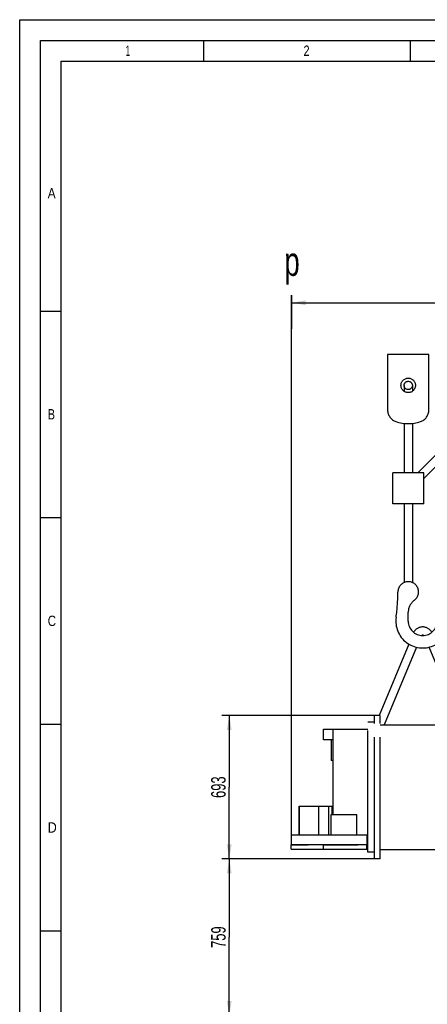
# Model space of a CAD drawing. Header units: millimetres. Extents: x 0 to 1189, y 0 to 841.
# Tile 29 of 111: x 0 to 99, y 603 to 841. Entities that reach past the tile are written whole.
import ezdxf
from ezdxf.enums import TextEntityAlignment as Align

# ---------------------------------------------------------------- set-up
doc = ezdxf.new("R2010")
doc.units = ezdxf.units.MM
doc.header["$LTSCALE"] = 65.395
doc.linetypes.add('PHANTOM', pattern=[0.8, 0.45, -0.05, 0.1, -0.05, 0.1, -0.05])
doc.layers.get('0').update_dxf_attribs({"linetype": 'CONTINUOUS'})
doc.layers.add('AE_KRANHAKEN_PBL220', color=7, linetype='CONTINUOUS')
doc.layers.add('right_2_VBL211', color=7, linetype='CONTINUOUS')
doc.styles.get("Standard").update_dxf_attribs({"font": 'txt', "width": 0.6})
doc.styles.add('TEXTSTYLE_2', font='txt')
doc.dimstyles.new('DIMSTYLE_3', dxfattribs={"dimtxt": 3.5, "dimasz": 3.5, "dimexe": 1.8, "dimexo": 0, "dimgap": 0.875, "dimtad": 1, "dimlfac": 20, "dimdsep": 46, "dimtxsty": 'STANDARD', "dimblk": '_FILLED', "dimblk1": '_FILLED', "dimblk2": '_FILLED', "dimcen": 0.09, "dimadec": 0, "dimazin": 0, "dimtp": 0.8, "dimtm": 0.8, "dimtfac": 1, "dimtofl": 0, "dimtmove": 0, "dimatfit": 3, "dimldrblk": '_FILLED', "dimfxl": 1, "dimtolj": 1, "dimarcsym": 0})
doc.dimstyles.new('DIMSTYLE_4', dxfattribs={"dimtxt": 3.5, "dimasz": 3.5, "dimexe": 1.8, "dimexo": 0, "dimgap": 0.875, "dimtad": 1, "dimlfac": 20, "dimdsep": 46, "dimtxsty": 'STANDARD', "dimblk": '_FILLED', "dimblk1": '_FILLED', "dimblk2": '_FILLED', "dimcen": 0.09, "dimadec": 0, "dimazin": 0, "dimtp": 1.2, "dimtm": 1.2, "dimtfac": 1, "dimtofl": 0, "dimtmove": 0, "dimatfit": 3, "dimldrblk": '_FILLED', "dimfxl": 1, "dimtolj": 1, "dimarcsym": 0})

# ---------------------------------------------------------------- blocks, each defined once
blk = doc.blocks.new('_FILLED')
at = {"color": 0, "linetype": 'BYBLOCK'}
blk.add_solid([(0, 0), (-1, 0.167), (-1, -0.167)], dxfattribs=at)
blk = doc.blocks.new('*D3')
at = {"color": 2, "linetype": 'CONTINUOUS'}
for p, q in [((85.76, 637.95), (48.85, 637.95)), ((50.65, 637.95), (50.65, 618.98)), ((50.65, 600), (50.65, 618.98)), ((164.06, 600), (48.85, 600))]:
    blk.add_line(p, q, dxfattribs=at)
at = {"color": 2, "linetype": 'CONTINUOUS', "xscale": 3.5, "yscale": 3.5, "zscale": 3.5}
for p, rotation in [((50.65, 637.95), 90), ((50.65, 600), 270)]:
    blk.add_blockref('_FILLED', p, dxfattribs=dict(at, rotation=rotation))
at = {"color": 2, "linetype": 'CONTINUOUS', "width": 0.666667}
blk.add_text('759', height=3.5, rotation=90, dxfattribs=at).set_placement((49.78, 618.98), align=Align.CENTER)
blk = doc.blocks.new('*D4')
at = {"color": 2, "linetype": 'CONTINUOUS'}
for p, q in [((85.76, 672.6), (48.85, 672.6)), ((50.65, 672.6), (50.65, 655.27)), ((50.65, 637.95), (50.65, 655.27)), ((85.76, 637.95), (48.85, 637.95))]:
    blk.add_line(p, q, dxfattribs=at)
at = {"color": 2, "linetype": 'CONTINUOUS', "xscale": 3.5, "yscale": 3.5, "zscale": 3.5}
for p, rotation in [((50.65, 672.6), 90), ((50.65, 637.95), 270)]:
    blk.add_blockref('_FILLED', p, dxfattribs=dict(at, rotation=rotation))
at = {"color": 2, "linetype": 'CONTINUOUS', "width": 0.666667}
blk.add_text('693', height=3.5, rotation=90, dxfattribs=at).set_placement((49.78, 655.27), align=Align.CENTER)
blk = doc.blocks.new('*D5')
at = {"color": 2, "linetype": 'CONTINUOUS'}
for p, q in [((65.66, 643.65), (65.66, 774.3)), ((65.66, 772.5), (114.86, 772.5)), ((164.06, 772.5), (114.86, 772.5)), ((164.06, 676.75), (164.06, 774.3))]:
    blk.add_line(p, q, dxfattribs=at)
at = {"color": 2, "linetype": 'CONTINUOUS', "xscale": 3.5, "yscale": 3.5, "zscale": 3.5, "rotation": 180}
blk.add_blockref('_FILLED', (65.66, 772.5), dxfattribs=at)
at = {"color": 2, "linetype": 'CONTINUOUS', "xscale": 3.5, "yscale": 3.5, "zscale": 3.5}
blk.add_blockref('_FILLED', (164.06, 772.5), dxfattribs=at)
at = {"color": 2, "linetype": 'CONTINUOUS', "width": 0.636905}
blk.add_text('1968', height=3.5, dxfattribs=at).set_placement((114.86, 773.38), align=Align.CENTER)
blk = doc.blocks.new('AE_KRANHAKEN_PBL220', base_point=(99.58, 715.17))
at = {"layer": 'AE_KRANHAKEN_PBL220', "color": 8, "linetype": 'PHANTOM'}
for p, q in [((88.92, 760), (88.92, 746.58)), ((98.92, 760), (88.92, 760)), ((98.92, 746.58), (98.92, 760)), ((92.92, 752.5), (92.92, 751.07)), ((94.92, 752.5), (94.92, 751.07)), ((96.25, 731.36), (110.89, 746)), ((110.89, 746), (112.3, 744.58)), ((97.67, 729.95), (112.3, 744.58)), ((92.92, 743.32), (92.92, 731.36)), ((94.92, 743.32), (94.92, 731.36)), ((90.17, 723.86), (90.17, 731.36)), ((97.67, 731.36), (90.17, 731.36)), ((97.67, 723.86), (97.67, 731.36)), ((97.67, 723.86), (90.17, 723.86)), ((92.92, 723.86), (92.92, 704.79)), ((94.92, 723.86), (94.92, 704.79)), ((93.92, 695.46), (93.92, 697.63)), ((103.88, 694.78), (103.92, 695.46)), ((94.04, 689.91), (86.87, 672.6)), ((95.88, 689.15), (88.1, 670.35)), ((106.74, 670.35), (98.95, 689.15)), ((108.9, 670.35), (100.8, 689.91))]:
    blk.add_line(p, q, dxfattribs=at)
for radius in [1.75, 1]:
    blk.add_circle((93.92, 752.5), radius, dxfattribs=at)
for centre, radius, start, end in [((91.92, 746.58), 3, 180, 251.3371), ((95.92, 746.58), 3, 288.6629, 360), ((93.92, 752.5), 9.25, 251.3371, 288.6629), ((93.92, 702.5), 2.5, 305.6853, 180), ((48.15, 702.5), 43.27, 351.8716, 360), ((97.42, 697.63), 3.5, 125.6853, 180), ((97.42, 695.46), 6.5, 171.8716, 353.9313), ((102.42, 695.46), 1.5, 0, 180), ((97.42, 695.46), 3.5, 180, 360), ((97.42, 691.54), 2.5, 28.6585, 151.3415), ((97.42, 691.54), 0.5, 60.1645, 119.8355)]:
    blk.add_arc(centre, radius, start, end, dxfattribs=at)
blk = doc.blocks.new('32007_728000_01_SIMPLE1_T2_X_PBL223', base_point=(75.71, 655.27))
at = {"layer": '32007_728000_01_SIMPLE1_T2_X_PBL223', "color": 8, "linetype": 'PHANTOM'}
for p, q in [((84.16, 639.55), (84.16, 671)), ((85.76, 671), (84.16, 671)), ((73.41, 666.75), (73.41, 669.3)), ((73.41, 669.3), (83.96, 669.3)), ((75.66, 669.25), (75.66, 648.65)), ((84.16, 669.25), (75.66, 669.25)), ((83.71, 669.3), (83.71, 669.25)), ((83.96, 669.3), (83.96, 669.25)), ((75.66, 666.75), (73.41, 666.75)), ((75.31, 666.75), (75.31, 661.75)), ((75.66, 661.75), (75.31, 661.75)), ((67.56, 643.65), (67.56, 650.65)), ((67.56, 650.65), (75.66, 650.65)), ((67.61, 643.65), (67.61, 650.65)), ((72.28, 643.65), (72.28, 650.65)), ((74.72, 643.65), (74.72, 650.65)), ((75.56, 648.65), (75.56, 650.65)), ((75.31, 643.65), (75.31, 648.65)), ((75.31, 648.65), (81.5, 648.65)), ((81.5, 643.65), (81.5, 648.65)), ((65.66, 643.65), (65.66, 641.3)), ((84.16, 643.65), (65.66, 643.65)), ((83.96, 641.3), (83.96, 643.65)), ((83.96, 641.3), (65.66, 641.3)), ((85.76, 639.55), (84.16, 639.55))]:
    blk.add_line(p, q, dxfattribs=at)
blk = doc.blocks.new('32007_728000_01_SIMPLE1_T3_X_PBL224', base_point=(69.53, 640.8))
at = {"layer": '32007_728000_01_SIMPLE1_T3_X_PBL224', "color": 8, "linetype": 'PHANTOM'}
for p, q in [((65.66, 640.3), (65.66, 641.3)), ((65.66, 641.3), (69.75, 641.3)), ((65.66, 640.3), (73.41, 640.3))]:
    blk.add_line(p, q, dxfattribs=at)
blk = doc.blocks.new('32007_728000_01_SIMPLE1_T3_X_PBL232', base_point=(78.66, 640.8))
at = {"layer": '32007_728000_01_SIMPLE1_T3_X_PBL232', "color": 8, "linetype": 'PHANTOM'}
for p, q in [((73.41, 640.3), (73.41, 641.3)), ((73.63, 641.3), (81.74, 641.3)), ((83.91, 640.3), (83.91, 641.3)), ((73.41, 640.3), (83.91, 640.3))]:
    blk.add_line(p, q, dxfattribs=at)
blk = doc.blocks.new('32007_728000_01_SIMPLE1_T1_X_PBL233', base_point=(105.88, 655.27))
at = {"layer": '32007_728000_01_SIMPLE1_T1_X_PBL233', "color": 8, "linetype": 'PHANTOM'}
for p, q in [((85.76, 637.95), (85.76, 672.6)), ((87.11, 672.6), (85.76, 672.6)), ((87.11, 637.95), (87.11, 672.6)), ((87.11, 670.35), (120.11, 670.35)), ((124.51, 667.7), (124.51, 657.05)), ((124.51, 654.23), (124.51, 643.65)), ((87.11, 640.2), (109.87, 640.2)), ((120.37, 640.2), (124.51, 640.2)), ((124.51, 640.3), (124.51, 640.2)), ((124.51, 640.25), (126.01, 640.25)), ((87.11, 637.95), (85.76, 637.95))]:
    blk.add_line(p, q, dxfattribs=at)
blk = doc.blocks.new('32007_728000_01_SIMPLE1_X_ABL222', base_point=(95.83, 655.27))
at = {"layer": '32007_728000_01_SIMPLE1_T1_X_PBL233'}
blk.add_blockref('32007_728000_01_SIMPLE1_T1_X_PBL233', (105.88, 655.27), dxfattribs=at)
at = {"layer": '32007_728000_01_SIMPLE1_T2_X_PBL223'}
blk.add_blockref('32007_728000_01_SIMPLE1_T2_X_PBL223', (75.71, 655.27), dxfattribs=at)
at = {"layer": '32007_728000_01_SIMPLE1_T3_X_PBL224'}
blk.add_blockref('32007_728000_01_SIMPLE1_T3_X_PBL224', (69.53, 640.8), dxfattribs=at)
at = {"layer": '32007_728000_01_SIMPLE1_T3_X_PBL232'}
blk.add_blockref('32007_728000_01_SIMPLE1_T3_X_PBL232', (78.66, 640.8), dxfattribs=at)
blk = doc.blocks.new('RIGHT_2_VBL211', base_point=(148.36, 645.2))
at = {"layer": '32007_728000_01_SIMPLE1_X_ABL222'}
blk.add_blockref('32007_728000_01_SIMPLE1_X_ABL222', (95.83, 655.27), dxfattribs=at)
at = {"layer": 'AE_KRANHAKEN_PBL220'}
blk.add_blockref('AE_KRANHAKEN_PBL220', (99.58, 715.17), dxfattribs=at)

msp = doc.modelspace()

# ---------------------------------------------------------------- linework, layer by layer
at = {"color": 5, "linetype": 'CONTINUOUS'}
for p, q in [((0, 0), (0, 841)), ((0, 841), (1189, 841)), ((44.5, 831), (44.5, 836)), ((94.5, 831), (94.5, 836)), ((10, 10), (10, 831)), ((10, 831), (1179, 831)), ((5, 770.5), (10, 770.5)), ((5, 720.5), (10, 720.5)), ((5, 670.5), (10, 670.5)), ((5, 620.5), (10, 620.5))]:
    msp.add_line(p, q, dxfattribs=at)
at = {"color": 6, "linetype": 'CONTINUOUS'}
for p, q in [((5, 5), (5, 836)), ((5, 836), (1184, 836))]:
    msp.add_line(p, q, dxfattribs=at)
at = {"color": 7, "linetype": 'CONTINUOUS'}
msp.add_line((65.65943, 774.36635), (65.67539, 766.15395), dxfattribs=at)

# ---------------------------------------------------------------- block references
at = {"layer": 'right_2_VBL211'}
msp.add_blockref('RIGHT_2_VBL211', (148.35803, 645.2), dxfattribs=at)

# ---------------------------------------------------------------- texts
at = {"color": 5, "linetype": 'CONTINUOUS', "style": 'TEXTSTYLE_2'}
for s, width, p in [('1', 0.571429, (25.606, 832.248)), ('2', 0.785714, (68.606, 832.248)), ('A', 0.857143, (6.77091, 797.771)), ('B', 0.785714, (6.77091, 744.271)), ('C', 0.833333, (6.77091, 694.271)), ('D', 0.904762, (6.77091, 644.271))]:
    msp.add_text(s, height=2.50001, dxfattribs=dict(at, width=width)).set_placement(p)
at = {"color": 2, "linetype": 'CONTINUOUS', "width": 0.714286}
msp.add_text('p', height=7, dxfattribs=at).set_placement((63.96321, 779))

# ---------------------------------------------------------------- dimensions: what is measured, and where the dimension line sits
at = {"color": 2, "linetype": 'CONTINUOUS'}
for base, p1, p2, angle, dimstyle, picture, middle in [((65.65803, 772.5), (164.05803, 676.75), (65.65803, 643.65), 180, 'DIMSTYLE_4', '*D5', (114.5247, 772.5)), ((50.65171, 672.6), (85.75803, 637.95), (85.75803, 672.6), 90, 'DIMSTYLE_3', '*D4', (50.65171, 654.94167)), ((50.65171, 600), (85.75803, 637.95), (164.05803, 600), 270, 'DIMSTYLE_3', '*D3', (50.65171, 618.64167))]:
    dim = msp.add_linear_dim(base=base, p1=p1, p2=p2, angle=angle, dimstyle=dimstyle, dxfattribs=at)
    dim.commit()
    dim.dimension.update_dxf_attribs({"geometry": picture, "text_midpoint": middle, "dimtype": 160})

doc.saveas('drawing.dxf')
